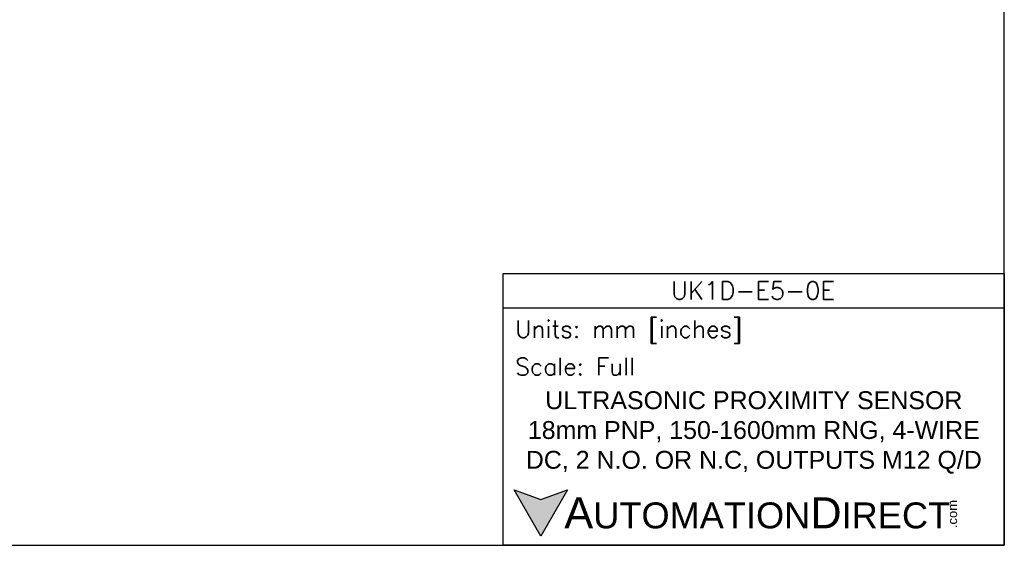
# Model space of a CAD drawing. Header units: inches. Extents: x 0 to 279, y 0 to 216.
# Tile 2 of 8: x 100 to 279, y 0 to 95. Entities that reach past the tile are written whole.
import ezdxf

# ---------------------------------------------------------------- set-up
doc = ezdxf.new("R2010")
doc.units = ezdxf.units.IN
doc.header["$LTSCALE"] = 10
doc.header["$MEASUREMENT"] = 0
doc.layers.add('Text', color=140, linetype='Continuous')
doc.styles.add('\\M+2ABAC\\M+2A6A11', font='txt')
doc.styles.add('ROMANS', font='romans.shx')

msp = doc.modelspace()

# ---------------------------------------------------------------- hatches: boundary and pattern name
at = {"layer": 'Text'}
msp.add_hatch(color=256, dxfattribs=at).paths.add_polyline_path([(199.93, 10.07), (195.08, 8.31), (190.23, 10.07), (195.08, 1.67)])

# ---------------------------------------------------------------- linework, layer by layer
at = {"layer": 'Defpoints'}
msp.add_lwpolyline([(279.4, 215.9), (0, 215.9), (0, 0), (279.4, 0)], close=True, dxfattribs=at)
at = {"layer": 'Text'}
msp.add_line((188.28, 43.12), (279.4, 43.12), dxfattribs=at)
for points in [[(188.28, 0), (188.28, 49.4), (279.4, 49.4), (279.4, 0)], [(199.93, 10.07), (195.08, 1.67), (190.23, 10.07), (195.08, 8.31)]]:
    msp.add_lwpolyline(points, close=True, dxfattribs=at)

# ---------------------------------------------------------------- texts
at = {"layer": 'Text', "linetype": 'Continuous', "insert": (233.7, 46.3), "char_height": 3.248, "width": 61.1425, "attachment_point": 5, "style": 'ROMANS'}
msp.add_mtext('UK1D-E5-0E', dxfattribs=at)
at = {"layer": 'Text', "attachment_point": 4}
for s, insert, char_height, width, style in [(' Units: mm [inches]', (188.28, 38.75), 3.1404, 91.118, 'ROMANS'), (' Scale: Full', (188.28, 32.47), 3.1404, 91.118, 'ROMANS'), ('{\\fArial|b0|i0|c0|p34;     \\H1.2x;A\\H0.8333x;UTOMATION\\H1.2x;D\\H0.8333x;IRECT}', (190.23, 5.87), 4.7106, 79.7962, '\\M+2ABAC\\M+2A6A11')]:
    msp.add_mtext(s, dxfattribs=dict(at, insert=insert, char_height=char_height, width=width, style=style))
at = {"layer": 'Text', "linetype": 'Continuous', "insert": (233.84, 20.5), "char_height": 3.2482, "width": 87.1298, "attachment_point": 5}
msp.add_mtext('{\\fArial|b0|i0|c0|p34;ULTRASONIC PROXIMITY SENSOR\\P18mm PNP, 150-1600mm RNG, 4-WIRE\\PDC, 2 N.O. OR N.C, OUTPUTS M12 Q/D}', dxfattribs=at)
at = {"layer": 'Text', "insert": (269.12, 3.11), "char_height": 1.6958, "width": 5.0253, "attachment_point": 1, "rotation": 90, "style": '\\M+2ABAC\\M+2A6A11'}
msp.add_mtext('{\\fArial|b0|i0|c0|p34;.com}', dxfattribs=at)

doc.saveas('drawing.dxf')
